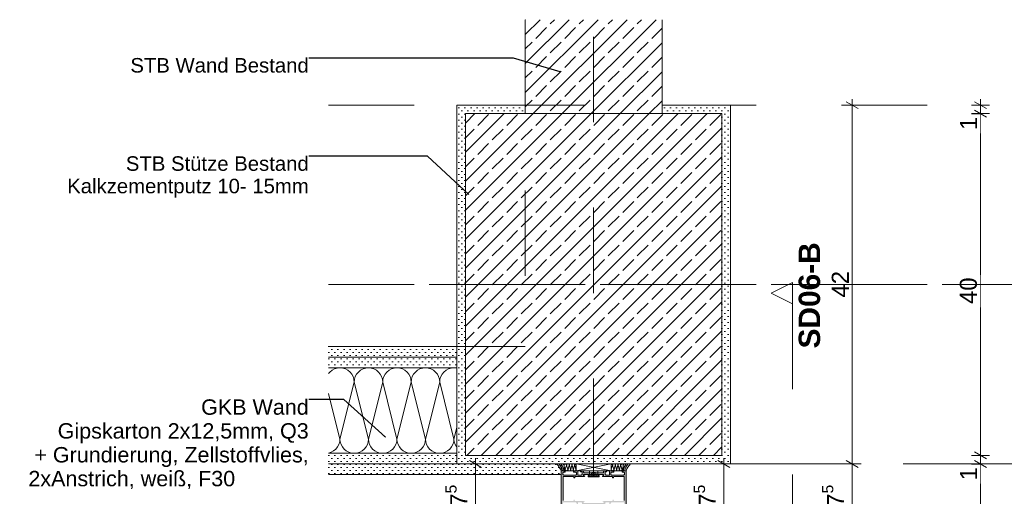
# Model space of a CAD drawing. Header units: metres. Extents: x -0.7 to 9.9, y -1.9 to 2.2.
# Tile 27 of 51: x -0.68 to 0.472, y 1.034 to 1.592. Entities that reach past the tile are written whole.
import ezdxf

# ---------------------------------------------------------------- set-up
doc = ezdxf.new("R2010")
doc.units = ezdxf.units.M
doc.header["$MEASUREMENT"] = 0
for name, pattern in [('ACAD_ISO10W100', [0.018, 0.012, -0.003, 0, -0.003]), ('Achse', [0.04, 0.02, -0.01, 0, -0.01]), ('Punktlinie weit', [0.012, 0.002, -0.01]), ('Schnittlinie', [0.06, 0.03, -0.015, 0, -0.015]), ('Strichlinie doppelt', [0.109361, 0.052917, -0.021167, 0.014111, -0.021167]), ('Untersicht', [0.02, 0.015, -0.005]), ('Wipeout_Contour', [1, 0, -1])]:
    doc.linetypes.add(name, pattern=pattern)
for name, color, linetype in [('152 - Bemaßung_ Beschriftung.Ausbau', 7, 'Continuous'), ('201 - Marker.Schnitt - versteckt Grundriss u. Detail SD', 7, 'Continuous'), ('451 - Universal.Achsen Raster', 7, 'Continuous'), ('605 - Struktur.Wand Innen', 7, 'Continuous'), ('607 - Struktur.Stütze', 7, 'Continuous'), ('608 - Struktur.Träger', 7, 'Continuous'), ('650 - Abdeckung.Fußboden Aufbau', 7, 'Continuous'), ('Neubau_301 - Elemente.Linie', 7, 'Continuous'), ('Neubau_302 - Elemente.Schraffur', 7, 'Continuous'), ('Neubau_606 - Struktur.Wand Innen Ausbau', 7, 'Continuous'), ('Neubau_651 - Abdeckung.Decke abgehängt_ bekleidet', 7, 'Continuous'), ('Neubau_653 - Abdeckung.TB Verkofferung', 7, 'Continuous')]:
    doc.layers.add(name, color=color, linetype=linetype)
doc.styles.add('ERSTELLTER_STIL_1', font='txt')
doc.styles.add('ERSTELLTER_STIL_2', font='txt')
doc.dimstyles.new('ERSTELLTER_STIL__1', dxfattribs={"dimtxt": 0.02, "dimasz": 0.01064, "dimexe": 0.18, "dimexo": 0.0625, "dimgap": 0, "dimtad": 1, "dimzin": 0, "dimdsep": 46, "dimtxsty": 'ERSTELLTER_STIL_1', "dimblk": 'ARROWHEAD_2', "dimblk1": 'ARROWHEAD_2', "dimblk2": 'ARROWHEAD_2', "dimcen": 0.09, "dimse1": 1, "dimse2": 1, "dimclrd": 7, "dimclre": 7, "dimclrt": 7, "dimazin": 0, "dimtfac": 1, "dimtdec": 4, "dimtmove": 0, "dimatfit": 3, "dimfxl": 1, "dimtolj": 1, "dimtzin": 0, "dimarcsym": 0})
doc.dimstyles.new('ERSTELLTER_STIL__2', dxfattribs={"dimtxt": 0.02, "dimasz": 0.01064, "dimexe": 0.18, "dimexo": 0.0625, "dimgap": 0, "dimtad": 1, "dimzin": 0, "dimdsep": 46, "dimtxsty": 'ERSTELLTER_STIL_1', "dimblk": 'ARROWHEAD_2', "dimblk1": 'ARROWHEAD_2', "dimblk2": 'ARROWHEAD_2', "dimcen": 0.09, "dimse1": 1, "dimse2": 1, "dimclrd": 7, "dimclre": 7, "dimclrt": 7, "dimazin": 0, "dimtfac": 1, "dimtdec": 4, "dimtmove": 2, "dimatfit": 3, "dimfxl": 1, "dimtolj": 1, "dimtzin": 0, "dimarcsym": 0})
doc.dimstyles.new('ERSTELLTER_STIL__3', dxfattribs={"dimtxt": 0.18, "dimasz": 0.001824, "dimexe": 0.18, "dimexo": 0.0625, "dimgap": 0, "dimtad": 0, "dimtih": 1, "dimtoh": 1, "dimdec": 4, "dimzin": 0, "dimdsep": 46, "dimcen": 0.09, "dimadec": 0, "dimazin": 0, "dimtfac": 1, "dimtdec": 4, "dimtmove": 0, "dimatfit": 3, "dimldrblk": 'ARROWHEAD_11', "dimfxl": 1, "dimtolj": 1, "dimtzin": 0, "dimarcsym": 0})
pattern_1 = [(45, (0, 0), (-0.01697056, 0.01697056), []), (45, (-0.008485, 0.008485), (-0.01697056, 0.01697056), [0.018, -0.006])]
pattern_2 = [(45, (0, 0), (-0.003535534, 0.003535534), [0, -0.005])]

# ---------------------------------------------------------------- blocks, each defined once
blk = doc.blocks.new('*X3')
at = {"layer": 'Neubau_606 - Struktur.Wand Innen Ausbau', "color": 7, "linetype": 'Continuous', "lineweight": 5}
for p, q in [((-0.3171, 1.1794), (-0.3186, 1.1775)), ((-0.3145, 1.1815), (-0.3171, 1.1794)), ((-0.3117, 1.183), (-0.3145, 1.1815)), ((-0.3085, 1.184), (-0.3117, 1.183)), ((-0.3053, 1.1843), (-0.3085, 1.184)), ((-0.302, 1.184), (-0.3053, 1.1843)), ((-0.2989, 1.183), (-0.302, 1.184)), ((-0.296, 1.1815), (-0.2989, 1.183)), ((-0.2935, 1.1794), (-0.296, 1.1815)), ((-0.2914, 1.1769), (-0.2935, 1.1794)), ((-0.2899, 1.174), (-0.2914, 1.1769)), ((-0.2858, 1.1769), (-0.2873, 1.174)), ((-0.2837, 1.1794), (-0.2858, 1.1769)), ((-0.2812, 1.1815), (-0.2837, 1.1794)), ((-0.2783, 1.183), (-0.2812, 1.1815)), ((-0.2752, 1.184), (-0.2783, 1.183)), ((-0.272, 1.1843), (-0.2752, 1.184)), ((-0.2687, 1.184), (-0.272, 1.1843)), ((-0.2656, 1.183), (-0.2687, 1.184)), ((-0.2627, 1.1815), (-0.2656, 1.183)), ((-0.2602, 1.1794), (-0.2627, 1.1815)), ((-0.2581, 1.1769), (-0.2602, 1.1794)), ((-0.2566, 1.174), (-0.2581, 1.1769)), ((-0.2525, 1.1769), (-0.254, 1.174)), ((-0.2504, 1.1794), (-0.2525, 1.1769)), ((-0.2479, 1.1815), (-0.2504, 1.1794)), ((-0.245, 1.183), (-0.2479, 1.1815)), ((-0.2419, 1.184), (-0.245, 1.183)), ((-0.2386, 1.1843), (-0.2419, 1.184)), ((-0.2354, 1.184), (-0.2386, 1.1843)), ((-0.2322, 1.183), (-0.2354, 1.184)), ((-0.2294, 1.1815), (-0.2322, 1.183)), ((-0.2268, 1.1794), (-0.2294, 1.1815)), ((-0.2248, 1.1769), (-0.2268, 1.1794)), ((-0.2232, 1.174), (-0.2248, 1.1769)), ((-0.2191, 1.1769), (-0.2207, 1.174)), ((-0.2171, 1.1794), (-0.2191, 1.1769)), ((-0.2145, 1.1815), (-0.2171, 1.1794)), ((-0.2117, 1.183), (-0.2145, 1.1815)), ((-0.2085, 1.184), (-0.2117, 1.183)), ((-0.2053, 1.1843), (-0.2085, 1.184)), ((-0.202, 1.184), (-0.2053, 1.1843)), ((-0.1989, 1.183), (-0.202, 1.184)), ((-0.196, 1.1815), (-0.1989, 1.183)), ((-0.1935, 1.1794), (-0.196, 1.1815)), ((-0.1914, 1.1769), (-0.1935, 1.1794)), ((-0.1899, 1.174), (-0.1914, 1.1769)), ((-0.1858, 1.1769), (-0.1873, 1.174)), ((-0.1837, 1.1794), (-0.1858, 1.1769)), ((-0.1812, 1.1815), (-0.1837, 1.1794)), ((-0.1783, 1.183), (-0.1812, 1.1815)), ((-0.1752, 1.184), (-0.1783, 1.183)), ((-0.172, 1.1843), (-0.1752, 1.184)), ((-0.1687, 1.184), (-0.172, 1.1843)), ((-0.1686, 1.184), (-0.1687, 1.184)), ((-0.3053, 1.101), (-0.2886, 1.1676)), ((-0.2889, 1.1709), (-0.2899, 1.174)), ((-0.2886, 1.1676), (-0.2889, 1.1709)), ((-0.2883, 1.1709), (-0.2886, 1.1676)), ((-0.272, 1.101), (-0.2886, 1.1676)), ((-0.2873, 1.174), (-0.2883, 1.1709)), ((-0.272, 1.101), (-0.2553, 1.1676)), ((-0.2556, 1.1709), (-0.2566, 1.174)), ((-0.2553, 1.1676), (-0.2556, 1.1709)), ((-0.255, 1.1709), (-0.2553, 1.1676)), ((-0.2386, 1.101), (-0.2553, 1.1676)), ((-0.254, 1.174), (-0.255, 1.1709)), ((-0.2386, 1.101), (-0.2219, 1.1676)), ((-0.2223, 1.1709), (-0.2232, 1.174)), ((-0.2219, 1.1676), (-0.2223, 1.1709)), ((-0.2216, 1.1709), (-0.2219, 1.1676)), ((-0.2053, 1.101), (-0.2219, 1.1676)), ((-0.2207, 1.174), (-0.2216, 1.1709)), ((-0.2053, 1.101), (-0.1886, 1.1676)), ((-0.1889, 1.1709), (-0.1899, 1.174)), ((-0.1886, 1.1676), (-0.1889, 1.1709)), ((-0.1883, 1.1709), (-0.1886, 1.1676)), ((-0.172, 1.101), (-0.1886, 1.1676)), ((-0.1873, 1.174), (-0.1883, 1.1709)), ((-0.3053, 1.101), (-0.3186, 1.1543)), ((-0.172, 1.101), (-0.1686, 1.1143)), ((-0.3081, 1.0917), (-0.3066, 1.0946)), ((-0.3066, 1.0946), (-0.3056, 1.0977)), ((-0.3056, 1.0977), (-0.3053, 1.101)), ((-0.3053, 1.101), (-0.305, 1.0977)), ((-0.305, 1.0977), (-0.304, 1.0946)), ((-0.304, 1.0946), (-0.3025, 1.0917)), ((-0.2748, 1.0917), (-0.2732, 1.0946)), ((-0.2732, 1.0946), (-0.2723, 1.0977)), ((-0.2723, 1.0977), (-0.272, 1.101)), ((-0.272, 1.101), (-0.2716, 1.0977)), ((-0.2716, 1.0977), (-0.2707, 1.0946)), ((-0.2707, 1.0946), (-0.2691, 1.0917)), ((-0.2414, 1.0917), (-0.2399, 1.0946)), ((-0.2399, 1.0946), (-0.2389, 1.0977)), ((-0.2389, 1.0977), (-0.2386, 1.101)), ((-0.2386, 1.101), (-0.2383, 1.0977)), ((-0.2383, 1.0977), (-0.2373, 1.0946)), ((-0.2373, 1.0946), (-0.2358, 1.0917)), ((-0.2081, 1.0917), (-0.2066, 1.0946)), ((-0.2066, 1.0946), (-0.2056, 1.0977)), ((-0.2056, 1.0977), (-0.2053, 1.101)), ((-0.2053, 1.101), (-0.205, 1.0977)), ((-0.205, 1.0977), (-0.204, 1.0946)), ((-0.204, 1.0946), (-0.2025, 1.0917)), ((-0.1748, 1.0917), (-0.1732, 1.0946)), ((-0.1732, 1.0946), (-0.1723, 1.0977)), ((-0.1723, 1.0977), (-0.172, 1.101)), ((-0.172, 1.101), (-0.1716, 1.0977)), ((-0.1716, 1.0977), (-0.1707, 1.0946)), ((-0.1707, 1.0946), (-0.1691, 1.0917)), ((-0.3186, 1.0846), (-0.3156, 1.0856)), ((-0.3156, 1.0856), (-0.3127, 1.0871)), ((-0.3127, 1.0871), (-0.3102, 1.0892)), ((-0.3102, 1.0892), (-0.3081, 1.0917)), ((-0.3025, 1.0917), (-0.3004, 1.0892)), ((-0.3004, 1.0892), (-0.2979, 1.0871)), ((-0.2979, 1.0871), (-0.295, 1.0856)), ((-0.295, 1.0856), (-0.2919, 1.0846)), ((-0.2919, 1.0846), (-0.2886, 1.0843)), ((-0.2886, 1.0843), (-0.2854, 1.0846)), ((-0.2854, 1.0846), (-0.2822, 1.0856)), ((-0.2822, 1.0856), (-0.2794, 1.0871)), ((-0.2794, 1.0871), (-0.2768, 1.0892)), ((-0.2768, 1.0892), (-0.2748, 1.0917)), ((-0.2691, 1.0917), (-0.2671, 1.0892)), ((-0.2671, 1.0892), (-0.2645, 1.0871)), ((-0.2645, 1.0871), (-0.2617, 1.0856)), ((-0.2617, 1.0856), (-0.2585, 1.0846)), ((-0.2585, 1.0846), (-0.2553, 1.0843)), ((-0.2553, 1.0843), (-0.252, 1.0846)), ((-0.252, 1.0846), (-0.2489, 1.0856)), ((-0.2489, 1.0856), (-0.246, 1.0871)), ((-0.246, 1.0871), (-0.2435, 1.0892)), ((-0.2435, 1.0892), (-0.2414, 1.0917)), ((-0.2358, 1.0917), (-0.2337, 1.0892)), ((-0.2337, 1.0892), (-0.2312, 1.0871)), ((-0.2312, 1.0871), (-0.2283, 1.0856)), ((-0.2283, 1.0856), (-0.2252, 1.0846)), ((-0.2252, 1.0846), (-0.2219, 1.0843)), ((-0.2219, 1.0843), (-0.2187, 1.0846)), ((-0.2187, 1.0846), (-0.2156, 1.0856)), ((-0.2156, 1.0856), (-0.2127, 1.0871)), ((-0.2127, 1.0871), (-0.2102, 1.0892)), ((-0.2102, 1.0892), (-0.2081, 1.0917)), ((-0.2025, 1.0917), (-0.2004, 1.0892)), ((-0.2004, 1.0892), (-0.1979, 1.0871)), ((-0.1979, 1.0871), (-0.195, 1.0856)), ((-0.195, 1.0856), (-0.1919, 1.0846)), ((-0.1919, 1.0846), (-0.1886, 1.0843)), ((-0.1886, 1.0843), (-0.1854, 1.0846)), ((-0.1854, 1.0846), (-0.1822, 1.0856)), ((-0.1822, 1.0856), (-0.1794, 1.0871)), ((-0.1794, 1.0871), (-0.1768, 1.0892)), ((-0.1768, 1.0892), (-0.1748, 1.0917)), ((-0.1691, 1.0917), (-0.1686, 1.0911))]:
    blk.add_line(p, q, dxfattribs=at)
blk = doc.blocks.new('*D8')
at = {"layer": '152 - Bemaßung_ Beschriftung.Ausbau', "color": 7, "linetype": 'Continuous', "lineweight": 5}
for p, q in [((0.4543, 1.0718), (0.4333, 1.0718)), ((0.4368, 1.0758), (0.4508, 1.0678)), ((0.4438, -1.0082), (0.4438, 1.0718)), ((0.4543, -1.0082), (0.4333, -1.0082)), ((0.4368, -1.0042), (0.4508, -1.0122))]:
    blk.add_line(p, q, dxfattribs=at)
at = {"layer": '152 - Bemaßung_ Beschriftung.Ausbau', "color": 7, "lineweight": 5, "insert": (0.4398, -0.0555), "char_height": 0.02, "attachment_point": 7, "rotation": 90, "style": 'ERSTELLTER_STIL_1'}
blk.add_mtext('\\A1;{\\pql;\\fArial|b0|i0|c0|p38;2,08}', dxfattribs=at)
at = {"color": 254, "linetype": 'Wipeout_Contour', "lineweight": 0, "ltscale": 5.017838}
blk.add_wipeout([(0.4436, 1.0488), (0.4436, 1.0715), (0.4161, 1.0715), (0.4161, 1.0488)], dxfattribs=at).dxf.layer = '152 - Bemaßung_ Beschriftung.Ausbau'
at = {"layer": '152 - Bemaßung_ Beschriftung.Ausbau', "color": 7, "lineweight": 5, "insert": (0.4398, 1.0526), "char_height": 0.02, "attachment_point": 7, "rotation": 90, "style": 'ERSTELLTER_STIL_1'}
blk.add_mtext('\\A1;{\\pql;\\fArial|b0|i0|c0|p38;1}', dxfattribs=at)
blk = doc.blocks.new('ARROWHEAD_2')
at = {"color": 0, "linetype": 'Continuous', "lineweight": 0}
for p, q in [((0, 0), (-1, 0)), ((-0.38, -0.66), (0.38, 0.66))]:
    blk.add_line(p, q, dxfattribs=at)
blk = doc.blocks.new('*D9')
at = {"layer": '152 - Bemaßung_ Beschriftung.Ausbau', "color": 7, "linetype": 'Continuous', "lineweight": 5}
for p, q in [((0.4368, 1.0858), (0.4508, 1.0778)), ((0.4543, 1.0818), (0.4333, 1.0818)), ((0.4543, 1.0718), (0.4333, 1.0718)), ((0.4368, 1.0758), (0.4508, 1.0678)), ((0.4438, 1.0718), (0.4438, 1.0818))]:
    blk.add_line(p, q, dxfattribs=at)
blk = doc.blocks.new('*D10')
at = {"layer": '152 - Bemaßung_ Beschriftung.Ausbau', "color": 7, "linetype": 'Continuous', "lineweight": 5}
for p, q in [((0.4368, 1.4858), (0.4508, 1.4778)), ((0.4543, 1.4818), (0.4333, 1.4818)), ((0.4438, 1.0818), (0.4438, 1.4818)), ((0.4368, 1.0858), (0.4508, 1.0778)), ((0.4543, 1.0818), (0.4333, 1.0818))]:
    blk.add_line(p, q, dxfattribs=at)
at = {"color": 254, "linetype": 'Wipeout_Contour', "lineweight": 0, "ltscale": 6.459446}
blk.add_wipeout([(0.4436, 1.4588), (0.4436, 1.4815), (0.4161, 1.4815), (0.4161, 1.4588)], dxfattribs=at).dxf.layer = '152 - Bemaßung_ Beschriftung.Ausbau'
at = {"color": 254, "linetype": 'Wipeout_Contour', "lineweight": 0, "ltscale": 5.754121}
blk.add_wipeout([(0.4436, 1.2553), (0.4436, 1.2931), (0.4161, 1.2931), (0.4161, 1.2553)], dxfattribs=at).dxf.layer = '152 - Bemaßung_ Beschriftung.Ausbau'
at = {"layer": '152 - Bemaßung_ Beschriftung.Ausbau', "color": 7, "lineweight": 5, "char_height": 0.02, "attachment_point": 7, "rotation": 90, "style": 'ERSTELLTER_STIL_1'}
for s, insert in [('\\A1;{\\pql;\\fArial|b0|i0|c0|p38;1}', (0.4398, 1.4626)), ('\\A1;{\\pql;\\fArial|b0|i0|c0|p38;40}', (0.4398, 1.259))]:
    blk.add_mtext(s, dxfattribs=dict(at, insert=insert))
blk = doc.blocks.new('*D11')
at = {"layer": '152 - Bemaßung_ Beschriftung.Ausbau', "color": 7, "linetype": 'Continuous', "lineweight": 5}
for p, q in [((0.4438, 1.4918), (0.4438, 1.4986)), ((0.4543, 1.4918), (0.4333, 1.4918)), ((0.4508, 1.4878), (0.4368, 1.4958)), ((0.4368, 1.4858), (0.4508, 1.4778)), ((0.4438, 1.4818), (0.4438, 1.4918)), ((0.4543, 1.4818), (0.4333, 1.4818))]:
    blk.add_line(p, q, dxfattribs=at)
blk = doc.blocks.new('*D16')
at = {"layer": '152 - Bemaßung_ Beschriftung.Ausbau', "color": 7, "linetype": 'Continuous', "lineweight": 5}
for p, q in [((0.1438, 0.9968), (0.1438, 1.0718)), ((0.1543, 0.9968), (0.1333, 0.9968)), ((0.1368, 1.0008), (0.1508, 0.9928)), ((0.1438, 0.1768), (0.1438, 0.9968)), ((0.1543, 0.1768), (0.1333, 0.1768)), ((0.1368, 0.1808), (0.1508, 0.1728)), ((0.1438, 0.1028), (0.1438, 0.1768))]:
    blk.add_line(p, q, dxfattribs=at)
at = {"layer": '152 - Bemaßung_ Beschriftung.Ausbau', "color": 7, "lineweight": 5, "insert": (0.1398, 0.5716), "char_height": 0.02, "attachment_point": 7, "rotation": 90, "style": 'ERSTELLTER_STIL_1'}
blk.add_mtext('\\A1;{\\pql;\\fArial|b0|i0|c0|p38;82}', dxfattribs=at)
blk = doc.blocks.new('*D17')
at = {"layer": '152 - Bemaßung_ Beschriftung.Ausbau', "color": 7, "linetype": 'Continuous', "lineweight": 5}
for p, q in [((0.1543, 1.0718), (0.1333, 1.0718)), ((0.1508, 1.0678), (0.1368, 1.0758)), ((0.1438, 1.0718), (0.1438, 1.0786)), ((0.1438, 0.9968), (0.1438, 1.0718)), ((0.1368, 1.0008), (0.1508, 0.9928))]:
    blk.add_line(p, q, dxfattribs=at)
at = {"layer": '152 - Bemaßung_ Beschriftung.Ausbau', "color": 7, "lineweight": 5, "insert": (0.1401, 1.0217), "char_height": 0.02, "attachment_point": 7, "rotation": 90, "style": 'ERSTELLTER_STIL_1'}
blk.add_mtext('\\A1;{\\pql;\\fArial|b0|i0|c0|p38;7\\fArial|b0|i0|c0|p38;\\A1{\\H.66x;\\S5^  ;}}', dxfattribs=at)
blk = doc.blocks.new('*D24')
at = {"layer": '152 - Bemaßung_ Beschriftung.Ausbau', "color": 7, "linetype": 'Continuous', "lineweight": 5}
for p, q in [((0.3043, 1.0718), (0.2833, 1.0718)), ((0.2868, 1.0758), (0.3008, 1.0678)), ((0.2938, 0.9968), (0.2938, 1.0718)), ((0.3043, 0.9968), (0.2833, 0.9968)), ((0.2868, 1.0008), (0.3008, 0.9928))]:
    blk.add_line(p, q, dxfattribs=at)
at = {"layer": '152 - Bemaßung_ Beschriftung.Ausbau', "color": 7, "lineweight": 5, "insert": (0.2901, 1.0217), "char_height": 0.02, "attachment_point": 7, "rotation": 90, "style": 'ERSTELLTER_STIL_1'}
blk.add_mtext('\\A1;{\\pql;\\fArial|b0|i0|c0|p38;7\\fArial|b0|i0|c0|p38;\\A1{\\H.66x;\\S5^  ;}}', dxfattribs=at)
blk = doc.blocks.new('*D25')
at = {"layer": '152 - Bemaßung_ Beschriftung.Ausbau', "color": 7, "linetype": 'Continuous', "lineweight": 5}
for p, q in [((0.2938, 1.4918), (0.2938, 1.4986)), ((0.3043, 1.4918), (0.2833, 1.4918)), ((0.3008, 1.4878), (0.2868, 1.4958)), ((0.2938, 1.0718), (0.2938, 1.4918)), ((0.3043, 1.0718), (0.2833, 1.0718)), ((0.2868, 1.0758), (0.3008, 1.0678))]:
    blk.add_line(p, q, dxfattribs=at)
at = {"layer": '152 - Bemaßung_ Beschriftung.Ausbau', "color": 7, "lineweight": 5, "insert": (0.2898, 1.2666), "char_height": 0.02, "attachment_point": 7, "rotation": 90, "style": 'ERSTELLTER_STIL_1'}
blk.add_mtext('\\A1;{\\pql;\\fArial|b0|i0|c0|p38;42}', dxfattribs=at)
blk = doc.blocks.new('*D29')
at = {"layer": '152 - Bemaßung_ Beschriftung.Ausbau', "color": 7, "linetype": 'Continuous', "lineweight": 5}
for p, q in [((-0.1466, 0.9968), (-0.1466, 1.0718)), ((-0.1361, 0.9968), (-0.1571, 0.9968)), ((-0.1536, 1.0008), (-0.1396, 0.9928)), ((-0.1466, 0.1768), (-0.1466, 0.9968)), ((-0.1361, 0.1768), (-0.1571, 0.1768)), ((-0.1536, 0.1808), (-0.1396, 0.1728)), ((-0.1466, 0.0808), (-0.1466, 0.1768))]:
    blk.add_line(p, q, dxfattribs=at)
at = {"layer": '152 - Bemaßung_ Beschriftung.Ausbau', "color": 7, "lineweight": 5, "insert": (-0.1506, 0.5716), "char_height": 0.02, "attachment_point": 7, "rotation": 90, "style": 'ERSTELLTER_STIL_1'}
blk.add_mtext('\\A1;{\\pql;\\fArial|b0|i0|c0|p38;82}', dxfattribs=at)
blk = doc.blocks.new('*D30')
at = {"layer": '152 - Bemaßung_ Beschriftung.Ausbau', "color": 7, "linetype": 'Continuous', "lineweight": 5}
for p, q in [((-0.1361, 1.0718), (-0.1571, 1.0718)), ((-0.1396, 1.0678), (-0.1536, 1.0758)), ((-0.1466, 1.0718), (-0.1466, 1.0786)), ((-0.1466, 0.9968), (-0.1466, 1.0718)), ((-0.1536, 1.0008), (-0.1396, 0.9928))]:
    blk.add_line(p, q, dxfattribs=at)
at = {"layer": '152 - Bemaßung_ Beschriftung.Ausbau', "color": 7, "lineweight": 5, "insert": (-0.1504, 1.0217), "char_height": 0.02, "attachment_point": 7, "rotation": 90, "style": 'ERSTELLTER_STIL_1'}
blk.add_mtext('\\A1;{\\pql;\\fArial|b0|i0|c0|p38;7\\fArial|b0|i0|c0|p38;\\A1{\\H.66x;\\S5^  ;}}', dxfattribs=at)
blk = doc.blocks.new('ARROWHEAD_11')
at = {"color": 0, "linetype": 'Continuous', "lineweight": 0}
blk.add_line((0, 0), (-1, 0), dxfattribs=at)
at = {"color": 0, "linetype": 'Continuous', "lineweight": 0, "const_width": 0.25, "flags": 128}
blk.add_lwpolyline([(-0.125, 0, 1), (0.125, 0, 1)], format="xyb", close=True, dxfattribs=at)

msp = doc.modelspace()

# ---------------------------------------------------------------- hatches: boundary and pattern name
at = {"layer": '605 - Struktur.Wand Innen', "linetype": 'Continuous', "lineweight": 5}
h = msp.add_hatch(dxfattribs=at)
h.set_pattern_fill('Beton__Stahlbeton_0001', style=0, pattern_type=2)
h.set_pattern_definition(pattern_1)
h.paths.add_polyline_path([(-0.0886, 1.4818), (0.0714, 1.4818), (0.0714, 1.5918), (-0.0886, 1.5918)])
at = {"layer": '607 - Struktur.Stütze', "linetype": 'Continuous', "lineweight": 5}
h = msp.add_hatch(dxfattribs=at)
h.set_pattern_fill('Gips_0001', style=0, pattern_type=2)
h.set_pattern_definition(pattern_2)
h.paths.add_polyline_path([(-0.0886, 1.4918), (-0.1686, 1.4918), (-0.1686, 1.0718), (0.0239, 1.0718), (0.0239, 1.0818), (-0.1586, 1.0818), (-0.1586, 1.4818), (-0.0886, 1.4818)])
h = msp.add_hatch(dxfattribs=at)
h.set_pattern_fill('Gips_0001', style=0, pattern_type=2)
h.set_pattern_definition(pattern_2)
h.paths.add_polyline_path([(0.0239, 1.0818), (0.0239, 1.0718), (0.1514, 1.0718), (0.1514, 1.4918), (0.0714, 1.4918), (0.0714, 1.4818), (0.1414, 1.4818), (0.1414, 1.0818)])
h = msp.add_hatch(dxfattribs=at)
h.set_pattern_fill('Beton__Stahlbeton_0001', style=0, pattern_type=2)
h.set_pattern_definition(pattern_1)
h.paths.add_polyline_path([(-0.1586, 1.0818), (0.1414, 1.0818), (0.1414, 1.4818), (-0.1586, 1.4818)])
at = {"layer": 'Neubau_302 - Elemente.Schraffur', "linetype": 'Continuous', "lineweight": 5}
h = msp.add_hatch(color=7, dxfattribs=at)
h.paths.add_polyline_path([(0.0294, 0.9973, -0.414214), (0.0289, 0.9968), (0.0244, 0.9968, -0.414214), (0.0239, 0.9973), (0.0239, 0.9986, -0.414214), (0.0244, 0.9991), (0.0249, 0.9991), (0.0249, 0.9981), (0.0264, 0.9981, 0.414214), (0.0274, 0.9991), (0.0274, 1.0031, 0.414214), (0.0264, 1.0041), (0.0249, 1.0041), (0.0249, 1.0031), (0.0244, 1.0031, -0.414214), (0.0239, 1.0036), (0.0239, 1.0064, -0.414214), (0.0244, 1.0069), (0.0246, 1.0069, -0.414214), (0.0251, 1.0064), (0.0251, 1.0059, 0.414214), (0.0256, 1.0054), (0.0266, 1.0054, 0.414214), (0.0271, 1.0059), (0.0271, 1.0218), (0.026, 1.0218), (0.0249, 1.0229), (0.0249, 1.0235), (0.0264, 1.0235, 0.414214), (0.0274, 1.0245), (0.0274, 1.0258, 0.414214), (0.0264, 1.0268), (0.0222, 1.0268, 0.4), (0.0212, 1.0268), (0.0204, 1.0268, 0.4), (0.0194, 1.0268), (0.0124, 1.0268, 0.414214), (0.0114, 1.0258), (0.0114, 1.0245, 0.414214), (0.0124, 1.0235), (0.0149, 1.0235), (0.0149, 1.023, -0.414214), (0.0139, 1.022), (0.0104, 1.022, -0.414214), (0.0099, 1.0225), (0.0099, 1.0263, 0.414214), (0.0094, 1.0268), (0.0059, 1.0268, 0.414214), (0.0049, 1.0258), (0.0049, 1.023), (0.0066, 1.023), (0.0066, 1.0225, -0.414214), (0.0061, 1.022), (0.0036, 1.022, -0.414214), (0.0031, 1.0225), (0.0031, 1.0232, 0.414214), (0.0021, 1.0242), (-0.0194, 1.0242, 0.414214), (-0.0204, 1.0232), (-0.0204, 1.0225, -0.414214), (-0.0209, 1.022), (-0.0233, 1.022, -0.414214), (-0.0238, 1.0225), (-0.0238, 1.023), (-0.0221, 1.023), (-0.0221, 1.0258, 0.414214), (-0.0231, 1.0268), (-0.0266, 1.0268, 0.414214), (-0.0271, 1.0263), (-0.0271, 1.0225, -0.414214), (-0.0276, 1.022), (-0.0311, 1.022, -0.414214), (-0.0321, 1.023), (-0.0321, 1.0235), (-0.0296, 1.0235, 0.414214), (-0.0286, 1.0245), (-0.0286, 1.0258, 0.414214), (-0.0296, 1.0268), (-0.0366, 1.0268, 0.4), (-0.0376, 1.0268), (-0.0384, 1.0268, 0.4), (-0.0394, 1.0268), (-0.0436, 1.0268, 0.414214), (-0.0446, 1.0258), (-0.0446, 1.0245, 0.414214), (-0.0436, 1.0235), (-0.0421, 1.0235), (-0.0421, 1.0229), (-0.0432, 1.0218), (-0.0466, 1.0218), (-0.0466, 1.0638), (-0.0432, 1.0638), (-0.0421, 1.0627), (-0.0421, 1.0621), (-0.0436, 1.0621, 0.414214), (-0.0446, 1.0611), (-0.0446, 1.0598, 0.414214), (-0.0436, 1.0588), (-0.0394, 1.0588, 0.4), (-0.0384, 1.0588), (-0.0376, 1.0588, 0.4), (-0.0366, 1.0588), (-0.0296, 1.0588, 0.414214), (-0.0286, 1.0598), (-0.0286, 1.0611, 0.414214), (-0.0296, 1.0621), (-0.0321, 1.0621), (-0.0321, 1.0626, -0.414214), (-0.0311, 1.0636), (-0.0276, 1.0636, -0.414214), (-0.0271, 1.0631), (-0.0271, 1.0593, 0.414214), (-0.0266, 1.0588), (-0.0231, 1.0588, 0.414214), (-0.0221, 1.0598), (-0.0221, 1.0626), (-0.0238, 1.0626), (-0.0238, 1.0631, -0.414214), (-0.0233, 1.0636), (-0.0209, 1.0636, -0.414214), (-0.0204, 1.0631), (-0.0204, 1.0624, 0.414214), (-0.0194, 1.0614), (0.0021, 1.0614, 0.414214), (0.0031, 1.0624), (0.0031, 1.0631, -0.414214), (0.0036, 1.0636), (0.0061, 1.0636, -0.414214), (0.0066, 1.0631), (0.0066, 1.0626), (0.0049, 1.0626), (0.0049, 1.0598, 0.414214), (0.0059, 1.0588), (0.0094, 1.0588, 0.414214), (0.0099, 1.0593), (0.0099, 1.0631, -0.414214), (0.0104, 1.0636), (0.0139, 1.0636, -0.414214), (0.0149, 1.0626), (0.0149, 1.0621), (0.0124, 1.0621, 0.414214), (0.0114, 1.0611), (0.0114, 1.0598, 0.414214), (0.0124, 1.0588), (0.0194, 1.0588, 0.4), (0.0204, 1.0588), (0.0212, 1.0588, 0.4), (0.0222, 1.0588), (0.0264, 1.0588, 0.414214), (0.0274, 1.0598), (0.0274, 1.0611, 0.414214), (0.0264, 1.0621), (0.0249, 1.0621), (0.0249, 1.0627), (0.026, 1.0638), (0.0294, 1.0638)])
h.paths.add_polyline_path([(0.0271, 1.0565, 0.414214), (0.0266, 1.057), (0.0152, 1.057, 0.414214), (0.0147, 1.0565), (0.0147, 1.056, -0.414214), (0.0142, 1.0555), (0.014, 1.0555, -0.414214), (0.0135, 1.056), (0.0135, 1.0565, 0.414214), (0.013, 1.057), (0.0023, 1.057, -0.414214), (0.0018, 1.0575), (0.0018, 1.058), (0.0031, 1.058), (0.0031, 1.0586, 0.414214), (0.0021, 1.0596), (-0.0194, 1.0596, 0.414214), (-0.0204, 1.0586), (-0.0204, 1.058), (-0.0191, 1.058), (-0.0191, 1.0575, -0.414214), (-0.0196, 1.057), (-0.0302, 1.057, 0.414214), (-0.0307, 1.0565), (-0.0307, 1.056, -0.414214), (-0.0312, 1.0555), (-0.0314, 1.0555, -0.414214), (-0.0319, 1.056), (-0.0319, 1.0565, 0.414214), (-0.0324, 1.057), (-0.0438, 1.057, 0.414214), (-0.0443, 1.0565), (-0.0443, 1.0291, 0.414214), (-0.0438, 1.0286), (-0.0324, 1.0286, 0.414214), (-0.0319, 1.0291), (-0.0319, 1.0296, -0.414214), (-0.0314, 1.0301), (-0.0312, 1.0301, -0.414214), (-0.0307, 1.0296), (-0.0307, 1.0291, 0.414214), (-0.0302, 1.0286), (-0.0196, 1.0286, -0.414214), (-0.0191, 1.0281), (-0.0191, 1.0276), (-0.0204, 1.0276), (-0.0204, 1.027, 0.414214), (-0.0194, 1.026), (0.0021, 1.026, 0.414214), (0.0031, 1.027), (0.0031, 1.0276), (0.0018, 1.0276), (0.0018, 1.0281, -0.414214), (0.0023, 1.0286), (0.013, 1.0286, 0.414214), (0.0135, 1.0291), (0.0135, 1.0296, -0.414214), (0.014, 1.0301), (0.0142, 1.0301, -0.414214), (0.0147, 1.0296), (0.0147, 1.0291, 0.414214), (0.0152, 1.0286), (0.0266, 1.0286, 0.414214), (0.0271, 1.0291)], flags=0)
at = {"layer": 'Neubau_606 - Struktur.Wand Innen Ausbau', "linetype": 'Continuous', "lineweight": 5}
h = msp.add_hatch(dxfattribs=at)
h.set_pattern_fill('Gips_0001', style=0, pattern_type=2)
h.set_pattern_definition(pattern_2)
h.paths.add_polyline_path([(-0.1686, 1.2093), (-0.3186, 1.2093), (-0.3186, 1.1968), (-0.1686, 1.1968)])
h = msp.add_hatch(dxfattribs=at)
h.set_pattern_fill('Gips_0001', style=0, pattern_type=2)
h.set_pattern_definition(pattern_2)
h.paths.add_polyline_path([(-0.1686, 1.1968), (-0.3186, 1.1968), (-0.3186, 1.1843), (-0.1686, 1.1843)])
h = msp.add_hatch(dxfattribs=at)
h.set_pattern_fill('Gips_0001', style=0, pattern_type=2)
h.set_pattern_definition(pattern_2)
h.paths.add_polyline_path([(-0.1686, 1.0843), (-0.3186, 1.0843), (-0.3186, 1.0718), (-0.1686, 1.0718)])
h = msp.add_hatch(dxfattribs=at)
h.set_pattern_fill('Gips_0001', style=0, pattern_type=2)
h.set_pattern_definition(pattern_2)
h.paths.add_polyline_path([(-0.0466, 1.0718), (-0.3186, 1.0718), (-0.3186, 1.0593), (-0.0466, 1.0593)])

# ---------------------------------------------------------------- linework, layer by layer
at = {"layer": '451 - Universal.Achsen Raster', "color": 160, "linetype": 'Strichlinie doppelt', "lineweight": 9, "true_color": 0x3232ff}
msp.add_line((-0.0086, -1.9282), (-0.0086, 1.5918), dxfattribs=at)
at = {"layer": '605 - Struktur.Wand Innen', "color": 7, "linetype": 'Continuous', "lineweight": 18}
for points in [[(-0.0886, 1.5918), (-0.0886, 1.4818)], [(0.0714, 1.4818), (0.0714, 1.5918)]]:
    msp.add_lwpolyline(points, dxfattribs=at)
at = {"layer": '607 - Struktur.Stütze', "color": 7, "linetype": 'Continuous', "lineweight": 5}
for points in [[(-0.0886, 1.4918), (-0.1686, 1.4918), (-0.1686, 1.0718), (-0.0466, 1.0718)], [(0.0239, 1.0718), (0.1514, 1.0718), (0.1514, 1.4918), (0.0714, 1.4918)]]:
    msp.add_lwpolyline(points, dxfattribs=at)
at = {"layer": '607 - Struktur.Stütze', "color": 7, "linetype": 'Continuous', "lineweight": 13}
msp.add_lwpolyline([(-0.1586, 1.0818), (0.1414, 1.0818), (0.1414, 1.4818), (-0.1586, 1.4818)], close=True, dxfattribs=at)
at = {"layer": '608 - Struktur.Träger', "color": 7, "linetype": 'Untersicht', "lineweight": 13}
for p, q in [((-0.3186, 1.4918), (1.0991, 1.4918)), ((-0.3186, 1.0718), (-0.0466, 1.0718)), ((-0.0466, 1.0718), (1.0991, 1.0718))]:
    msp.add_line(p, q, dxfattribs=at)
at = {"layer": '608 - Struktur.Träger', "color": 7, "linetype": 'Achse', "lineweight": 9}
msp.add_line((-0.3186, 1.2818), (1.0991, 1.2818), dxfattribs=at)
at = {"layer": '650 - Abdeckung.Fußboden Aufbau', "color": 7, "linetype": 'Continuous', "lineweight": 13}
for points in [[(-0.1686, 1.2093), (-0.1686, 1.4918), (-0.0886, 1.4918), (-0.0886, 1.5918)], [(0.0714, 1.5918), (0.0714, 1.4918), (0.1514, 1.4918), (0.1514, 1.0718), (-0.0466, 1.0718)], [(-0.3186, 1.2093), (-0.1686, 1.2093)], [(-0.0466, 1.0718), (-0.0466, 1.0593), (-0.3186, 1.0593)]]:
    msp.add_lwpolyline(points, dxfattribs=at)
at = {"layer": 'Neubau_301 - Elemente.Linie', "color": 1, "linetype": 'ACAD_ISO10W100', "lineweight": 5}
msp.add_line((-0.0086, 1.0568), (-0.0086, 1.0968), dxfattribs=at)
at = {"layer": 'Neubau_301 - Elemente.Linie', "color": 1, "linetype": 'Continuous', "lineweight": 5}
for p, q in [((-0.0431, 1.0718), (-0.0431, 1.0638)), ((-0.0291, 1.0638), (-0.0291, 1.0718)), ((0.0119, 1.0638), (0.0119, 1.0718)), ((0.0259, 1.0718), (0.0259, 1.0638)), ((-0.0431, 1.069), (-0.0421, 1.0658)), ((-0.0431, 1.0638), (-0.0291, 1.0638)), ((-0.0418, 1.0658), (-0.0405, 1.0698)), ((-0.0402, 1.0698), (-0.0389, 1.0658)), ((-0.0386, 1.0658), (-0.0373, 1.0698)), ((-0.037, 1.0698), (-0.0357, 1.0658)), ((-0.0354, 1.0658), (-0.0341, 1.0698)), ((-0.0338, 1.0698), (-0.0325, 1.0658)), ((-0.0322, 1.0658), (-0.0309, 1.0698)), ((-0.0306, 1.0698), (-0.0293, 1.0658)), ((-0.0151, 1.0579), (-0.0136, 1.0596)), ((-0.0136, 1.0596), (-0.0136, 1.0638)), ((-0.0136, 1.0596), (-0.0036, 1.0596)), ((-0.0106, 1.0619), (-0.0121, 1.0569)), ((-0.0066, 1.0619), (-0.0106, 1.0619)), ((-0.0094, 1.0569), (-0.0094, 1.0619)), ((-0.0079, 1.0619), (-0.0079, 1.0569)), ((-0.0051, 1.0569), (-0.0066, 1.0619)), ((-0.0036, 1.0596), (-0.0036, 1.0638)), ((-0.0036, 1.0596), (-0.0021, 1.0579)), ((0.0259, 1.0638), (0.0119, 1.0638)), ((0.0133, 1.0698), (0.012, 1.0658)), ((0.0149, 1.0658), (0.0136, 1.0698)), ((0.0165, 1.0698), (0.0152, 1.0658)), ((0.0181, 1.0658), (0.0168, 1.0698)), ((0.0197, 1.0698), (0.0184, 1.0658)), ((0.0213, 1.0658), (0.02, 1.0698)), ((0.0229, 1.0698), (0.0216, 1.0658)), ((0.0245, 1.0658), (0.0232, 1.0698)), ((0.0259, 1.069), (0.0248, 1.0658)), ((-0.0151, 1.0579), (-0.0021, 1.0579)), ((-0.0151, 1.0569), (-0.0151, 1.0579)), ((-0.0021, 1.0569), (-0.0151, 1.0569)), ((-0.0021, 1.0579), (-0.0021, 1.0569))]:
    msp.add_line(p, q, dxfattribs=at)
msp.add_lwpolyline([(0.0119, 1.0718), (0.0119, 1.0638), (-0.0291, 1.0638), (-0.0291, 1.0718)], close=True, dxfattribs=at)
msp.add_lwpolyline([(0.0119, 1.0718), (-0.0291, 1.0638), (-0.0291, 1.0718), (0.0119, 1.0638)], dxfattribs=at)
at = {"layer": 'Neubau_301 - Elemente.Linie', "color": 1, "linetype": 'Continuous', "lineweight": 5, "flags": 128}
for points in [[(0.0294, 0.9973), (0.0294, 1.0638), (0.026, 1.0638), (0.0249, 1.0627), (0.0249, 1.0621), (0.0264, 1.0621, -0.414214), (0.0274, 1.0611), (0.0274, 1.0598, -0.414214), (0.0264, 1.0588), (0.0222, 1.0588, -0.4), (0.0212, 1.0588), (0.0204, 1.0588, -0.4), (0.0194, 1.0588), (0.0124, 1.0588, -0.414214), (0.0114, 1.0598), (0.0114, 1.0611, -0.414214), (0.0124, 1.0621), (0.0149, 1.0621), (0.0149, 1.0626, 0.414214), (0.0139, 1.0636), (0.0104, 1.0636, 0.414214), (0.0099, 1.0631), (0.0099, 1.0593, -0.414214), (0.0094, 1.0588), (0.0059, 1.0588, -0.414214), (0.0049, 1.0598), (0.0049, 1.0626), (0.0066, 1.0626), (0.0066, 1.0631, 0.414214), (0.0061, 1.0636), (0.0036, 1.0636, 0.414214), (0.0031, 1.0631), (0.0031, 1.0624, -0.414214), (0.0021, 1.0614), (-0.0194, 1.0614, -0.414214), (-0.0204, 1.0624), (-0.0204, 1.0631, 0.414214), (-0.0209, 1.0636), (-0.0233, 1.0636, 0.414214), (-0.0238, 1.0631), (-0.0238, 1.0626), (-0.0221, 1.0626), (-0.0221, 1.0598, -0.414214), (-0.0231, 1.0588), (-0.0266, 1.0588, -0.414214), (-0.0271, 1.0593), (-0.0271, 1.0631, 0.414214), (-0.0276, 1.0636), (-0.0311, 1.0636, 0.414214), (-0.0321, 1.0626), (-0.0321, 1.0621), (-0.0296, 1.0621, -0.414214), (-0.0286, 1.0611), (-0.0286, 1.0598, -0.414214), (-0.0296, 1.0588), (-0.0366, 1.0588, -0.4), (-0.0376, 1.0588), (-0.0384, 1.0588, -0.4), (-0.0394, 1.0588), (-0.0436, 1.0588, -0.414214), (-0.0446, 1.0598), (-0.0446, 1.0611, -0.414214), (-0.0436, 1.0621), (-0.0421, 1.0621), (-0.0421, 1.0627), (-0.0432, 1.0638), (-0.0466, 1.0638), (-0.0466, 1.0218)], [(-0.0443, 1.0291), (-0.0443, 1.0565, -0.414214), (-0.0438, 1.057), (-0.0324, 1.057, -0.414214), (-0.0319, 1.0565), (-0.0319, 1.056, 0.414214), (-0.0314, 1.0555), (-0.0312, 1.0555, 0.414214), (-0.0307, 1.056), (-0.0307, 1.0565, -0.414214), (-0.0302, 1.057), (-0.0196, 1.057, 0.414214), (-0.0191, 1.0575), (-0.0191, 1.058), (-0.0204, 1.058), (-0.0204, 1.0586, -0.414214), (-0.0194, 1.0596), (0.0021, 1.0596, -0.414214), (0.0031, 1.0586), (0.0031, 1.058), (0.0018, 1.058), (0.0018, 1.0575, 0.414214), (0.0023, 1.057), (0.013, 1.057, -0.414214), (0.0135, 1.0565), (0.0135, 1.056, 0.414214), (0.014, 1.0555), (0.0142, 1.0555, 0.414214), (0.0147, 1.056), (0.0147, 1.0565, -0.414214), (0.0152, 1.057), (0.0266, 1.057, -0.414214), (0.0271, 1.0565), (0.0271, 1.0291, -0.414214)]]:
    msp.add_lwpolyline(points, format="xyb", dxfattribs=at)
at = {"layer": 'Neubau_301 - Elemente.Linie', "color": 1, "linetype": 'Continuous', "lineweight": 5}
for centre, radius, start, end in [((-0.0711, 1.0541), 0.0263, 21.6837, 42.3271), ((-0.0576, 1.0626), 0.0125, 5.6817, 47.4484), ((-0.0586, 1.0628), 0.015, 3.9436, 37.1197), ((-0.0562, 1.0646), 0.014, 21.9441, 31.1001), ((-0.0419, 1.0703), 0.00152, 342, 142.1364), ((-0.0387, 1.0703), 0.00152, 342, 198), ((-0.0355, 1.0703), 0.00152, 342, 198), ((-0.0323, 1.0703), 0.00152, 342, 198), ((-0.0291, 1.0703), 0.00152, 90, 198), ((0.0119, 1.0703), 0.00152, 342, 90), ((0.0151, 1.0703), 0.00152, 342, 198), ((0.0183, 1.0703), 0.00152, 342, 198), ((0.0215, 1.0703), 0.00152, 342, 198), ((0.0247, 1.0703), 0.00152, 37.8636, 198), ((0.0389, 1.0646), 0.014, 148.8999, 158.0559), ((0.0413, 1.0628), 0.015, 142.8803, 176.0564), ((0.0403, 1.0626), 0.0125, 132.5516, 174.3183), ((0.0538, 1.0541), 0.0263, 137.6729, 158.3163), ((-0.0435, 1.0653), 0.00152, 285.2575, 18), ((-0.0403, 1.0653), 0.00152, 162, 18), ((-0.0371, 1.0653), 0.00152, 162, 18), ((-0.0339, 1.0653), 0.00152, 162, 18), ((-0.0307, 1.0653), 0.00152, 162, 18), ((0.0135, 1.0653), 0.00152, 162, 18), ((0.0167, 1.0653), 0.00152, 162, 18), ((0.0199, 1.0653), 0.00152, 162, 18), ((0.0231, 1.0653), 0.00152, 162, 18), ((0.0263, 1.0653), 0.00152, 162, 254.7425)]:
    msp.add_arc(centre, radius, start, end, dxfattribs=at)
at = {"layer": 'Neubau_606 - Struktur.Wand Innen Ausbau', "color": 1, "linetype": 'Continuous', "lineweight": 9}
for p, q in [((-0.3186, 1.1968), (-0.1686, 1.1968)), ((-0.3186, 1.0718), (-0.1686, 1.0718))]:
    msp.add_line(p, q, dxfattribs=at)
at = {"layer": 'Neubau_606 - Struktur.Wand Innen Ausbau', "color": 1, "linetype": 'Continuous', "lineweight": 13}
for p, q in [((-0.3186, 1.1843), (-0.1686, 1.1843)), ((-0.3186, 1.0843), (-0.1686, 1.0843))]:
    msp.add_line(p, q, dxfattribs=at)
for points in [[(-0.1686, 1.2093), (-0.3186, 1.2093)], [(-0.3186, 1.0593), (-0.0466, 1.0593)]]:
    msp.add_lwpolyline(points, dxfattribs=at)
at = {"layer": 'Neubau_651 - Abdeckung.Decke abgehängt_ bekleidet', "color": 1, "linetype": 'Punktlinie weit', "lineweight": 13}
msp.add_lwpolyline([(1.0991, 1.0718), (0.1514, 1.0718)], dxfattribs=at)
at = {"layer": 'Neubau_653 - Abdeckung.TB Verkofferung', "color": 1, "linetype": 'Untersicht', "lineweight": 9}
for p, q in [((-0.0886, 1.5918), (-0.0886, 1.2093)), ((-0.0886, 1.2093), (-0.3186, 1.2093))]:
    msp.add_line(p, q, dxfattribs=at)

# ---------------------------------------------------------------- block references
at = {"layer": 'Neubau_606 - Struktur.Wand Innen Ausbau', "color": 7, "linetype": 'Continuous', "lineweight": 5}
msp.add_blockref('*X3', (0, 0), dxfattribs=at)

# ---------------------------------------------------------------- texts
at = {"layer": '152 - Bemaßung_ Beschriftung.Ausbau', "color": 7, "linetype": 'Continuous', "lineweight": 9, "insert": (-0.3418, 1.5469), "char_height": 0.017, "attachment_point": 3, "style": 'ERSTELLTER_STIL_1'}
msp.add_mtext('\\A1;{\\pqr;\\fArial|b0|i0|c0|p38;STB \\fArial|b0|i0|c0|p38;Wand\\fArial|b0|i0|c0|p38; Bestand}', dxfattribs=at)
at = {"layer": '152 - Bemaßung_ Beschriftung.Ausbau', "color": 7, "linetype": 'Continuous', "lineweight": 9, "attachment_point": 3, "style": 'ERSTELLTER_STIL_1'}
for s, insert, char_height, line_spacing_factor in [('\\A1;{\\pqr;\\fArial|b0|i0|c0|p38;STB \\fArial|b0|i0|c0|p38;Stütze\\fArial|b0|i0|c0|p38; Bestand\\P\\pqr;\\fArial|b0|i0|c0|p38;Kalkzementputz 10- 15mm}', (-0.3418, 1.4319), 0.017, 0.9285), ('\\A1;{\\pqr;\\fArial|b0|i0|c0|p38;GKB Wand\\P\\pqr;\\fArial|b0|i0|c0|p38;Gipskarton 2x12,5mm, Q3\\P\\pqr;\\fArial|b0|i0|c0|p38;+ Grundierung, Zellstoffvlies, \\P\\pql;\\fArial|b0|i0|c0|p38;2xAnstrich, weiß, F30}', (-0.3418, 1.1474), 0.018008, 0.929667)]:
    msp.add_mtext(s, dxfattribs=dict(at, insert=insert, char_height=char_height, line_spacing_factor=line_spacing_factor))

# ---------------------------------------------------------------- leaders
at = {"layer": '152 - Bemaßung_ Beschriftung.Ausbau', "color": 7, "linetype": 'Continuous', "lineweight": 9, "annotation_type": 0, "has_hookline": 1, "hookline_direction": 1}
for points, text_width in [([(-0.0476, 1.5307), (-0.1022, 1.5469), (-0.3418, 1.5469)], 0.2056), ([(-0.1547, 1.3873), (-0.2031, 1.4319), (-0.3418, 1.4319)], 0.279), ([(-0.2522, 1.1031), (-0.3006, 1.1474), (-0.3418, 1.1474)], 0.317)]:
    msp.add_leader(points, dimstyle='ERSTELLTER_STIL__3', dxfattribs=dict(at, text_width=text_width))

# ---------------------------------------------------------------- next in the draw order: dimensions: what is measured, and where the dimension line sits
at = {"layer": '152 - Bemaßung_ Beschriftung.Ausbau', "color": 7, "linetype": 'Continuous', "lineweight": 5}
dim = msp.add_linear_dim(base=(0.4438, 1.0718), p1=(0.0989, -1.0082), p2=(0.0239, 1.0718), angle=90, dimstyle='ERSTELLTER_STIL__2', dxfattribs=at)
dim.commit()
dim.dimension.update_dxf_attribs({"geometry": '*D8', "text_midpoint": (0.4298, -0.0295), "dimtype": 160, "text_rotation": 90})

# ---------------------------------------------------------------- next in the draw order: dimensions: what is measured, and where the dimension line sits
for base, p1, p2, picture, middle in [((0.4438, 1.0818), (0.0239, 1.0718), (0.1414, 1.0818), '*D9', (0.4298, 1.0602)), ((-0.1466, 0.9968), (0.0274, 0.1768), (-0.0146, 0.9968), '*D29', (-0.1606, 0.5869)), ((0.1438, 0.9968), (0.0274, 0.1768), (-0.0146, 0.9968), '*D16', (0.1298, 0.5869))]:
    dim = msp.add_linear_dim(base=base, p1=p1, p2=p2, angle=90, dimstyle='ERSTELLTER_STIL__1', dxfattribs=at)
    dim.commit()
    dim.dimension.update_dxf_attribs({"geometry": picture, "text_midpoint": middle, "dimtype": 160, "text_rotation": 90})

# ---------------------------------------------------------------- next in the draw order: dimensions: what is measured, and where the dimension line sits
dim = msp.add_linear_dim(base=(0.4438, 1.4818), p1=(0.1414, 1.0818), p2=(0.1414, 1.4818), angle=90, dimstyle='ERSTELLTER_STIL__1', dxfattribs=at)
dim.commit()
dim.dimension.update_dxf_attribs({"geometry": '*D10', "text_midpoint": (0.4298, 1.2743), "dimtype": 160, "text_rotation": 90})

# ---------------------------------------------------------------- next in the draw order: linework, layer by layer
at = {"layer": '201 - Marker.Schnitt - versteckt Grundriss u. Detail SD', "color": 7, "linetype": 'Schnittlinie', "lineweight": 13}
msp.add_line((0.2239, 1.2593), (0.2239, -1.1957), dxfattribs=at)

# ---------------------------------------------------------------- next in the draw order: texts
at = {"layer": '201 - Marker.Schnitt - versteckt Grundriss u. Detail SD', "color": 7, "lineweight": 13, "insert": (0.2565, 1.207), "char_height": 0.025, "attachment_point": 7, "rotation": 90, "style": 'ERSTELLTER_STIL_2'}
msp.add_mtext('\\A1;{\\pql;\\pt0;\\fArial|b1|i0|c0|p38;SD06-B}', dxfattribs=at)

# ---------------------------------------------------------------- next in the draw order: dimensions: what is measured, and where the dimension line sits
at = {"layer": '152 - Bemaßung_ Beschriftung.Ausbau', "color": 7, "linetype": 'Continuous', "lineweight": 5}
for base, p1, p2, picture, middle in [((0.4438, 1.4918), (0.1414, 1.4818), (0.1514, 1.4918), '*D11', (0.4298, 1.4702)), ((0.2938, 1.4918), (0.1514, 1.0718), (0.1514, 1.4918), '*D25', (0.2798, 1.2819)), ((-0.14664182, 1.07180329), (-0.01459727, 0.99680331), (0.15137295, 1.07180329), '*D30', (-0.16064182, 1.05634155)), ((0.14384239, 1.07180329), (-0.01459727, 0.99680331), (0.15137295, 1.07180329), '*D17', (0.12984239, 1.05634155)), ((0.29384239, 1.07180329), (-0.0001415, 0.99680331), (0.15137295, 1.07180329), '*D24', (0.27984239, 1.05634155))]:
    dim = msp.add_linear_dim(base=base, p1=p1, p2=p2, angle=90, dimstyle='ERSTELLTER_STIL__1', dxfattribs=at)
    dim.commit()
    dim.dimension.update_dxf_attribs({"geometry": picture, "text_midpoint": middle, "dimtype": 160, "text_rotation": 90})

# ---------------------------------------------------------------- next in the draw order: wipeouts: each hides what was drawn before it
at = {"color": 254, "linetype": 'Wipeout_Contour', "lineweight": 0, "ltscale": 4.083563}
msp.add_wipeout([(0.2239, 1.2843), (0.1989, 1.2718), (0.2239, 1.2593)], dxfattribs=at).dxf.layer = '201 - Marker.Schnitt - versteckt Grundriss u. Detail SD'

# ---------------------------------------------------------------- next in the draw order: linework, layer by layer
at = {"layer": '201 - Marker.Schnitt - versteckt Grundriss u. Detail SD', "color": 7, "linetype": 'Continuous', "lineweight": 13, "flags": 128}
msp.add_lwpolyline([(0.2239, 1.2843), (0.2239, 1.2593), (0.1989, 1.2718)], close=True, dxfattribs=at)
at = {"layer": '451 - Universal.Achsen Raster', "color": 160, "linetype": 'Strichlinie doppelt', "lineweight": 9, "true_color": 0x3232ff}
msp.add_line((1.0991, 1.2818), (-0.3186, 1.2818), dxfattribs=at)

doc.saveas('drawing.dxf')
